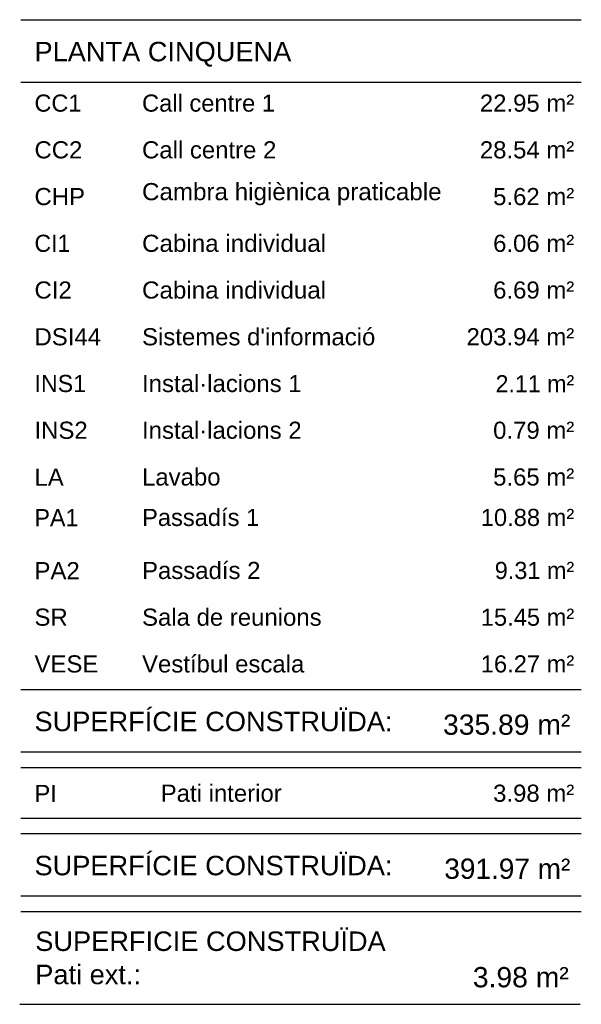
# Model space of a CAD drawing. Header units: metres. Extents: x -1 to 437, y -6 to 28.
# Tile 28 of 28: x 430.21 to 437.42, y 12.38 to 25.02. Entities that reach past the tile are written whole.
import ezdxf

# ---------------------------------------------------------------- set-up
doc = ezdxf.new("R2010")
doc.units = ezdxf.units.M
doc.linetypes.add('CONTINUA', pattern=[0])
doc.layers.add('P5 RESUM LOCALS', color=7, linetype='CONTINUA', lineweight=25)
doc.styles.add('ARIAL', font='arial.ttf')

msp = doc.modelspace()

# ---------------------------------------------------------------- linework, layer by layer
at = {"layer": 'P5 RESUM LOCALS', "color": 7, "linetype": 'CONTINUA', "lineweight": 25, "transparency": 33554687}
for p, q in [((430.21887, 25.01898), (437.41887, 25.01898)), ((430.21887, 24.21898), (437.41887, 24.21898)), ((430.21887, 16.41898), (437.41887, 16.41898)), ((430.21887, 15.61898), (437.41887, 15.61898)), ((430.21887, 15.41898), (437.41887, 15.41898)), ((430.21887, 14.76898), (437.41887, 14.76898)), ((430.21887, 14.56898), (437.41887, 14.56898)), ((430.21887, 13.76898), (437.41887, 13.76898)), ((430.21887, 13.76898), (437.41887, 13.76898)), ((430.21887, 13.56898), (437.41887, 13.56898)), ((430.20546, 12.37807), (437.40546, 12.37807))]:
    msp.add_line(p, q, dxfattribs=at)

# ---------------------------------------------------------------- texts
at = {"layer": 'P5 RESUM LOCALS', "color": 7, "linetype": 'CONTINUA', "lineweight": 25, "transparency": 33554687, "style": 'ARIAL'}
for s, insert, char_height, width, attachment_point in [('\\W1.00;PLANTA CINQUENA', (430.39564, 24.73456), 0.25, 3.4335403, 1), ('\\W0.98;CC1', (430.39564, 23.83523), 0.22, 0.7270209, 7), ('\\W0.99;Call centre 1', (431.77702, 23.83523), 0.22, 1.8436332, 7), ('\\W1.00;   22.95 m²', (437.32802, 23.83523), 0.22, 1.580185, 9), ('\\W1.00;CC2', (430.39564, 23.23523), 0.22, 0.72994, 7), ('\\W1.00;Call centre 2', (431.77702, 23.23523), 0.22, 1.8446959, 7), ('\\W1.00;   28.54 m²', (437.32802, 23.23523), 0.22, 1.580185, 9), ('\\W1.01;Cambra higiènica praticable', (431.77702, 22.63523), 0.22, 3.9459796, 7), ('\\W1.00;    5.62 m²', (437.32802, 22.63523), 0.22, 1.4919806, 9), ('\\W1.00;CHP', (430.39564, 22.63523), 0.22, 0.762746, 7), ('\\W0.96;CI1', (430.39564, 22.03523), 0.22, 0.5863509, 7), ('\\W1.01;Cabina individual', (431.77702, 22.03523), 0.22, 2.4721437, 7), ('\\W1.00;    6.06 m²', (437.32802, 22.03523), 0.22, 1.4919806, 9), ('\\W1.00;CI2', (430.39564, 21.43523), 0.22, 0.5900511, 7), ('\\W1.01;Cabina individual', (431.77702, 21.43523), 0.22, 2.4721437, 7), ('\\W1.00;    6.69 m²', (437.32802, 21.43523), 0.22, 1.4919806, 9), ("\\W1.00;Sistemes d'informació", (431.77702, 20.83523), 0.22, 3.1207172, 7), ('\\W1.00;DSI44', (430.39564, 20.83523), 0.22, 0.9680655, 7), ('\\W1.00;  203.94 m²', (437.32802, 20.83523), 0.22, 1.6683669, 9), ('\\W1.00;Instal·lacions 1', (431.77702, 20.23523), 0.22, 2.1701685, 7), ('\\W0.97;    2.11 m²', (437.32802, 20.23523), 0.22, 1.4893857, 9), ('\\W0.97;INS1', (430.39564, 20.23523), 0.22, 0.7928981, 7), ('\\W1.00;Instal·lacions 2', (431.77702, 19.63523), 0.22, 2.1710649, 7), ('\\W1.00;INS2', (430.39564, 19.63523), 0.22, 0.7955232, 7), ('\\W1.00;    0.79 m²', (437.32802, 19.63523), 0.22, 1.4919806, 9), ('\\W1.00;LA', (430.39564, 19.03523), 0.22, 0.4872154, 7), ('\\W1.00;Lavabo', (431.77702, 19.03523), 0.22, 1.1261078, 7), ('\\W1.00;    5.65 m²', (437.32802, 19.03523), 0.22, 1.4919806, 9), ('\\W0.97;PA1', (430.39564, 18.51589), 0.22, 0.6897014, 7), ('\\W0.99;Passadís 1', (431.77702, 18.51589), 0.22, 1.6342433, 7), ('\\W0.99;   10.88 m²', (437.32802, 18.51589), 0.22, 1.5789451, 9), ('\\W1.00;Passadís 2', (431.77702, 17.83523), 0.22, 1.6354446, 7), ('\\W0.98;    9.31 m²', (437.32802, 17.83523), 0.22, 1.4906676, 9), ('\\W1.00;PA2', (430.39564, 17.83523), 0.22, 0.6927711, 7), ('\\W1.00;SR', (430.39564, 17.23523), 0.22, 0.5386815, 7), ('\\W1.00;Sala de reunions', (431.77702, 17.23523), 0.22, 2.4315238, 7), ('\\W0.99;   15.45 m²', (437.32802, 17.23523), 0.22, 1.5789451, 9), ('\\W1.00;VESE', (430.39564, 16.63523), 0.22, 0.931074, 7), ('\\W1.00;Vestíbul escala', (431.77702, 16.63523), 0.22, 2.2039864, 7), ('\\W0.99;   16.27 m²', (437.32802, 16.63523), 0.22, 1.5789451, 9), ('\\W1.00;SUPERFÍCIE CONSTRUÏDA:  ', (430.39564, 16.13456), 0.25, 4.9250853, 1), ('\\W1.00;  335.89 m²', (437.27802, 15.83523), 0.26, 1.9717063, 9), ('\\W0.99;PI', (430.39564, 14.97523), 0.22, 0.3981622, 7), ('\\W1.00;Pati interior', (432.01702, 14.97523), 0.22, 1.6723031, 7), ('\\W1.00;   3.98 m²', (437.32802, 14.97523), 0.22, 1.4077133, 9), ('\\W1.00;SUPERFÍCIE CONSTRUÏDA:  ', (430.39564, 14.28456), 0.25, 4.9250853, 1), ('\\W0.99;  391.97 m²', (437.27802, 13.98523), 0.26, 1.9703183, 9), ('\\W1.00;  3.98 m²', (437.25701, 12.5927), 0.26, 1.5640836, 9)]:
    msp.add_mtext(s, dxfattribs=dict(at, insert=insert, char_height=char_height, width=width, attachment_point=attachment_point))
at = {"layer": 'P5 RESUM LOCALS', "color": 7, "linetype": 'CONTINUA', "lineweight": 25, "transparency": 33554687, "insert": (430.40546, 13.31307), "char_height": 0.25, "width": 4.7334874, "attachment_point": 1, "line_spacing_factor": 1.024096, "style": 'ARIAL'}
msp.add_mtext('\\A1;{\\fArial|i0|b0;\\H0.250000;\\W1.000000;\\C7;SUPERFICIE CONSTRUÏDA }\\P{\\fArial|i0|b0;\\H0.250000;\\W1.000000;\\C7;Pati ext.: }\\P', dxfattribs=at)

doc.saveas('drawing.dxf')
